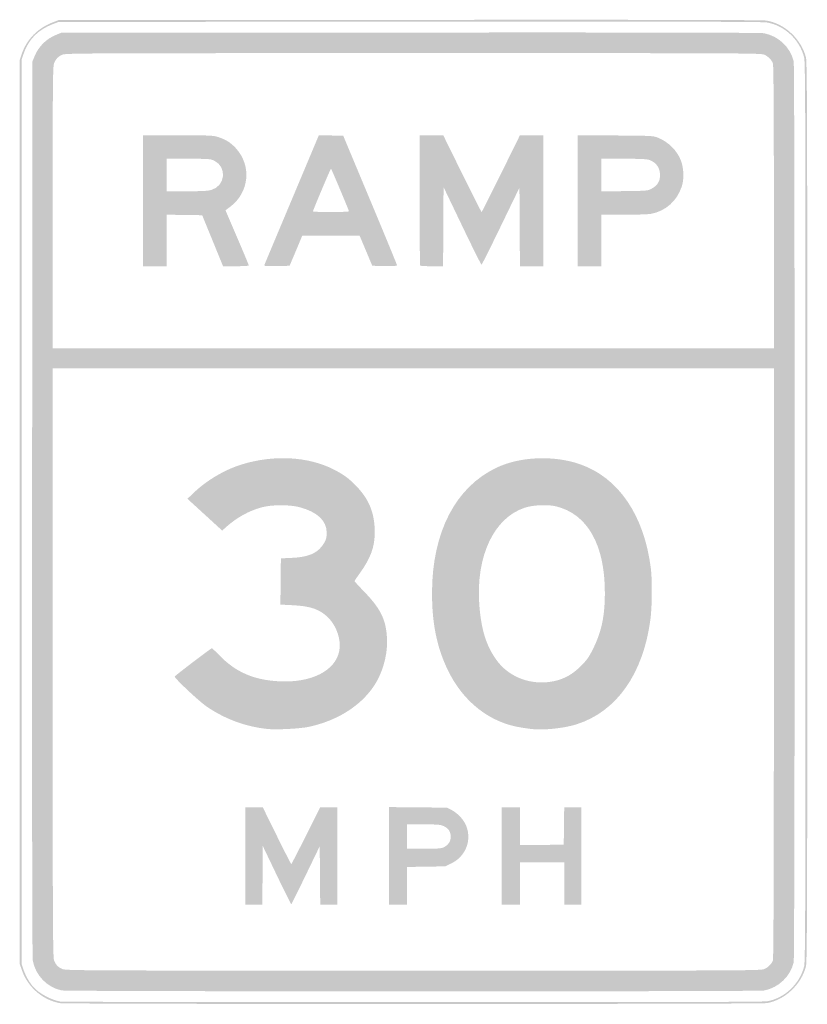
# Model space of a CAD drawing. Header units: inches. Extents: x -12 to 12, y -15 to 15.
import ezdxf

# ---------------------------------------------------------------- set-up
doc = ezdxf.new("R2010")
doc.units = ezdxf.units.IN
doc.header["$MEASUREMENT"] = 0

msp = doc.modelspace()

# ---------------------------------------------------------------- hatches: boundary and pattern name
h = msp.add_hatch(color=7)
edge = h.paths.add_edge_path()
edge.add_spline(control_points=[(-10.775, -14.971), (-11.308, -14.862), (-11.743, -14.479), (-11.923, -13.959)], knot_values=[0, 0, 0, 0, 1, 1, 1, 1], degree=3, periodic=0)
edge.add_line((-11.923, -13.959), (-11.986, -13.775))
edge.add_line((-11.986, -13.775), (-11.986, 0))
edge.add_line((-11.986, 0), (-11.986, 13.775))
edge.add_line((-11.986, 13.775), (-11.923, 13.959))
edge.add_spline(control_points=[(-11.923, 13.959), (-11.767, 14.41), (-11.433, 14.746), (-10.966, 14.924)], knot_values=[0, 0, 0, 0, 1, 1, 1, 1], degree=3, periodic=0)
edge.add_line((-10.966, 14.924), (-10.803, 14.986))
edge.add_line((-10.803, 14.986), (-0.11, 14.994))
edge.add_spline(control_points=[(-0.11, 14.994), (7.546, 15), (10.633, 14.993), (10.761, 14.972), (11.312, 14.879), (11.813, 14.412), (11.958, 13.856), (11.995, 13.713), (12, 12.197), (12, 0), (12, -12.197), (11.995, -13.713), (11.958, -13.856), (11.815, -14.404), (11.319, -14.872), (10.777, -14.97), (10.58, -15.006), (-10.601, -15.007), (-10.775, -14.971)], knot_values=[0, 0, 0, 0, 1, 1, 1, 2, 2, 2, 3, 3, 3, 4, 4, 4, 5, 5, 5, 6, 6, 6, 6], degree=3, periodic=0)
edge = h.paths.add_edge_path(flags=0)
edge.add_spline(control_points=[(10.777, -14.915), (11.311, -14.819), (11.763, -14.393), (11.903, -13.856), (11.94, -13.713), (11.945, -12.197), (11.945, 0), (11.945, 12.197), (11.94, 13.713), (11.903, 13.856), (11.761, 14.4), (11.304, 14.825), (10.761, 14.917), (10.633, 14.938), (7.546, 14.945), (-0.11, 14.939)], knot_values=[0, 0, 0, 0, 1, 1, 1, 2, 2, 2, 3, 3, 3, 4, 4, 4, 5, 5, 5, 5], degree=3, periodic=0)
edge.add_line((-0.11, 14.939), (-10.803, 14.931))
edge.add_line((-10.803, 14.931), (-10.966, 14.869))
edge.add_spline(control_points=[(-10.966, 14.869), (-11.425, 14.694), (-11.715, 14.402), (-11.868, 13.959)], knot_values=[0, 0, 0, 0, 1, 1, 1, 1], degree=3, periodic=0)
edge.add_line((-11.868, 13.959), (-11.931, 13.775))
edge.add_line((-11.931, 13.775), (-11.931, 0))
edge.add_line((-11.931, 0), (-11.931, -13.775))
edge.add_line((-11.931, -13.775), (-11.868, -13.957))
edge.add_spline(control_points=[(-11.868, -13.957), (-11.798, -14.16), (-11.68, -14.361), (-11.55, -14.501), (-11.373, -14.691), (-11.011, -14.88), (-10.734, -14.926), (-10.696, -14.932), (-5.877, -14.939), (-0.026, -14.941), (7.462, -14.944), (10.662, -14.936), (10.777, -14.915)], knot_values=[0, 0, 0, 0, 1, 1, 1, 2, 2, 2, 3, 3, 3, 4, 4, 4, 4], degree=3, periodic=0)
h = msp.add_hatch(color=7)
edge = h.paths.add_edge_path()
edge.add_spline(control_points=[(-10.706, -14.584), (-11.144, -14.499), (-11.504, -14.128), (-11.588, -13.676), (-11.606, -13.578), (-11.613, -8.887), (-11.608, 0.097)], knot_values=[0, 0, 0, 0, 1, 1, 1, 2, 2, 2, 2], degree=3, periodic=0)
edge.add_line((-11.608, 0.097), (-11.601, 13.72))
edge.add_line((-11.601, 13.72), (-11.537, 13.878))
edge.add_spline(control_points=[(-11.537, 13.878), (-11.415, 14.181), (-11.181, 14.415), (-10.876, 14.538)], knot_values=[0, 0, 0, 0, 1, 1, 1, 1], degree=3, periodic=0)
edge.add_line((-10.876, 14.538), (-10.72, 14.601))
edge.add_line((-10.72, 14.601), (-0.097, 14.608))
edge.add_spline(control_points=[(-0.097, 14.608), (6.953, 14.613), (10.578, 14.606), (10.678, 14.587), (11.119, 14.507), (11.487, 14.159), (11.586, 13.728), (11.624, 13.565), (11.624, -13.565), (11.586, -13.728), (11.487, -14.158), (11.121, -14.505), (10.682, -14.587), (10.494, -14.622), (-10.527, -14.62), (-10.706, -14.584)], knot_values=[0, 0, 0, 0, 1, 1, 1, 2, 2, 2, 3, 3, 3, 4, 4, 4, 5, 5, 5, 5], degree=3, periodic=0)
edge = h.paths.add_edge_path(flags=0)
edge.add_spline(control_points=[(10.701, -13.929), (10.824, -13.866), (10.913, -13.775), (10.952, -13.67), (10.973, -13.616), (10.982, -10.905), (10.982, -4.608)], knot_values=[0, 0, 0, 0, 1, 1, 1, 2, 2, 2, 2], degree=3, periodic=0)
edge.add_line((10.982, -4.608), (10.982, 4.376))
edge.add_line((10.982, 4.376), (0, 4.376))
edge.add_line((0, 4.376), (-10.982, 4.376))
edge.add_line((-10.982, 4.376), (-10.982, -4.597))
edge.add_spline(control_points=[(-10.982, -4.597), (-10.982, -12.61), (-10.977, -13.581), (-10.939, -13.672), (-10.882, -13.808), (-10.824, -13.87), (-10.693, -13.93), (-10.586, -13.979), (-10.21, -13.98), (0.008, -13.981), (10.364, -13.982), (10.601, -13.98), (10.701, -13.929)], knot_values=[0, 0, 0, 0, 1, 1, 1, 2, 2, 2, 3, 3, 3, 4, 4, 4, 4], degree=3, periodic=0)
edge = h.paths.add_edge_path(flags=0)
edge.add_spline(control_points=[(10.982, 9.287), (10.982, 12.27), (10.973, 13.617), (10.952, 13.67), (10.913, 13.775), (10.824, 13.866), (10.701, 13.929), (10.601, 13.98), (10.364, 13.982), (0.008, 13.981), (-10.21, 13.98), (-10.586, 13.979), (-10.693, 13.93), (-10.824, 13.87), (-10.882, 13.808), (-10.939, 13.672), (-10.977, 13.582), (-10.982, 13.078), (-10.982, 9.276)], knot_values=[0, 0, 0, 0, 1, 1, 1, 2, 2, 2, 3, 3, 3, 4, 4, 4, 5, 5, 5, 6, 6, 6, 6], degree=3, periodic=0)
edge.add_line((-10.982, 9.276), (-10.982, 4.982))
edge.add_line((-10.982, 4.982), (0, 4.982))
edge.add_line((0, 4.982), (10.982, 4.982))
edge.add_line((10.982, 4.982), (10.982, 9.287))
h = msp.add_hatch(color=7)
edge = h.paths.add_edge_path()
edge.add_line((-8.229, 9.482), (-8.229, 11.477))
edge.add_line((-8.229, 11.477), (-7.172, 11.477))
edge.add_spline(control_points=[(-7.172, 11.477), (-6.214, 11.477), (-6.099, 11.472), (-5.948, 11.425), (-5.721, 11.354), (-5.568, 11.26), (-5.412, 11.093), (-4.911, 10.558), (-4.992, 9.726), (-5.586, 9.29)], knot_values=[0, 0, 0, 0, 1, 1, 1, 2, 2, 2, 3, 3, 3, 3], degree=3, periodic=0)
edge.add_line((-5.586, 9.29), (-5.719, 9.192))
edge.add_line((-5.719, 9.192), (-5.364, 8.363))
edge.add_spline(control_points=[(-5.364, 8.363), (-5.169, 7.907), (-5.009, 7.523), (-5.009, 7.51), (-5.009, 7.497), (-5.186, 7.486), (-5.401, 7.487)], knot_values=[0, 0, 0, 0, 1, 1, 1, 2, 2, 2, 2], degree=3, periodic=0)
edge.add_line((-5.401, 7.487), (-5.794, 7.487))
edge.add_line((-5.794, 7.487), (-6.111, 8.264))
edge.add_line((-6.111, 8.264), (-6.429, 9.041))
edge.add_line((-6.429, 9.041), (-6.971, 9.049))
edge.add_line((-6.971, 9.049), (-7.514, 9.056))
edge.add_line((-7.514, 9.056), (-7.514, 8.271))
edge.add_line((-7.514, 8.271), (-7.514, 7.486))
edge.add_line((-7.514, 7.486), (-7.872, 7.486))
edge.add_line((-7.872, 7.486), (-8.229, 7.486))
edge.add_line((-8.229, 7.486), (-8.229, 9.482))
edge = h.paths.add_edge_path(flags=0)
edge.add_spline(control_points=[(-6.145, 9.812), (-5.719, 9.939), (-5.667, 10.512), (-6.064, 10.704), (-6.174, 10.757), (-6.23, 10.761), (-6.848, 10.761)], knot_values=[0, 0, 0, 0, 1, 1, 1, 2, 2, 2, 2], degree=3, periodic=0)
edge.add_line((-6.848, 10.761), (-7.514, 10.761))
edge.add_line((-7.514, 10.761), (-7.514, 10.266))
edge.add_line((-7.514, 10.266), (-7.514, 9.771))
edge.add_line((-7.514, 9.771), (-6.899, 9.771))
edge.add_spline(control_points=[(-6.899, 9.771), (-6.432, 9.771), (-6.252, 9.781), (-6.145, 9.812)], knot_values=[0, 0, 0, 0, 1, 1, 1, 1], degree=3, periodic=0)
h = msp.add_hatch(color=7)
edge = h.paths.add_edge_path()
edge.add_spline(control_points=[(-4.53, 7.534), (-4.521, 7.561), (-4.144, 8.459), (-3.694, 9.53)], knot_values=[0, 0, 0, 0, 1, 1, 1, 1], degree=3, periodic=0)
edge.add_line((-3.694, 9.53), (-2.876, 11.478))
edge.add_line((-2.876, 11.478), (-2.505, 11.471))
edge.add_line((-2.505, 11.471), (-2.133, 11.463))
edge.add_line((-2.133, 11.463), (-1.316, 9.509))
edge.add_spline(control_points=[(-1.316, 9.509), (-0.866, 8.434), (-0.498, 7.539), (-0.497, 7.52), (-0.496, 7.493), (-0.58, 7.486), (-0.872, 7.492)], knot_values=[0, 0, 0, 0, 1, 1, 1, 2, 2, 2, 2], degree=3, periodic=0)
edge.add_line((-0.872, 7.492), (-1.249, 7.5))
edge.add_line((-1.249, 7.5), (-1.442, 7.961))
edge.add_line((-1.442, 7.961), (-1.636, 8.422))
edge.add_line((-1.636, 8.422), (-2.507, 8.422))
edge.add_line((-2.507, 8.422), (-3.379, 8.422))
edge.add_line((-3.379, 8.422), (-3.497, 8.14))
edge.add_spline(control_points=[(-3.497, 8.14), (-3.562, 7.985), (-3.649, 7.777), (-3.691, 7.679)], knot_values=[0, 0, 0, 0, 1, 1, 1, 1], degree=3, periodic=0)
edge.add_line((-3.691, 7.679), (-3.766, 7.5))
edge.add_line((-3.766, 7.5), (-4.157, 7.492))
edge.add_spline(control_points=[(-4.157, 7.492), (-4.522, 7.485), (-4.547, 7.488), (-4.53, 7.534)], knot_values=[0, 0, 0, 0, 1, 1, 1, 1], degree=3, periodic=0)
edge = h.paths.add_edge_path(flags=0)
edge.add_spline(control_points=[(-1.959, 9.163), (-2.017, 9.329), (-2.495, 10.458), (-2.506, 10.459), (-2.521, 10.459), (-3.055, 9.193), (-3.055, 9.157), (-3.055, 9.146), (-2.806, 9.138), (-2.502, 9.138), (-2.17, 9.138), (-1.953, 9.148), (-1.959, 9.163)], knot_values=[0, 0, 0, 0, 1, 1, 1, 2, 2, 2, 3, 3, 3, 4, 4, 4, 4], degree=3, periodic=0)
h = msp.add_hatch(color=7)
edge = h.paths.add_edge_path()
edge.add_spline(control_points=[(0.211, 7.505), (0.201, 7.515), (0.193, 8.413), (0.193, 9.5)], knot_values=[0, 0, 0, 0, 1, 1, 1, 1], degree=3, periodic=0)
edge.add_line((0.193, 9.5), (0.193, 11.477))
edge.add_line((0.193, 11.477), (0.553, 11.477))
edge.add_line((0.553, 11.477), (0.913, 11.477))
edge.add_line((0.913, 11.477), (1.489, 10.307))
edge.add_spline(control_points=[(1.489, 10.307), (1.806, 9.664), (2.072, 9.138), (2.081, 9.138), (2.089, 9.138), (2.355, 9.664), (2.672, 10.307)], knot_values=[0, 0, 0, 0, 1, 1, 1, 2, 2, 2, 2], degree=3, periodic=0)
edge.add_line((2.672, 10.307), (3.248, 11.477))
edge.add_line((3.248, 11.477), (3.606, 11.477))
edge.add_line((3.606, 11.477), (3.963, 11.477))
edge.add_line((3.963, 11.477), (3.963, 9.482))
edge.add_line((3.963, 9.482), (3.963, 7.486))
edge.add_line((3.963, 7.486), (3.606, 7.486))
edge.add_line((3.606, 7.486), (3.248, 7.486))
edge.add_line((3.248, 7.486), (3.241, 8.683))
edge.add_line((3.241, 8.683), (3.234, 9.881))
edge.add_line((3.234, 9.881), (2.667, 8.709))
edge.add_spline(control_points=[(2.667, 8.709), (2.355, 8.065), (2.09, 7.535), (2.079, 7.533), (2.067, 7.53), (1.802, 8.061), (1.49, 8.713)], knot_values=[0, 0, 0, 0, 1, 1, 1, 2, 2, 2, 2], degree=3, periodic=0)
edge.add_line((1.49, 8.713), (0.922, 9.899))
edge.add_line((0.922, 9.899), (0.915, 8.693))
edge.add_line((0.915, 8.693), (0.908, 7.486))
edge.add_line((0.908, 7.486), (0.569, 7.486))
edge.add_spline(control_points=[(0.569, 7.486), (0.382, 7.486), (0.221, 7.494), (0.211, 7.505)], knot_values=[0, 0, 0, 0, 1, 1, 1, 1], degree=3, periodic=0)
h = msp.add_hatch(color=7)
edge = h.paths.add_edge_path()
edge.add_line((5.009, 9.483), (5.009, 11.48))
edge.add_line((5.009, 11.48), (6.158, 11.471))
edge.add_spline(control_points=[(6.158, 11.471), (7.279, 11.463), (7.311, 11.462), (7.459, 11.401), (7.772, 11.272), (8.034, 11.011), (8.149, 10.713), (8.241, 10.475), (8.252, 10.137), (8.175, 9.91), (8.025, 9.467), (7.687, 9.168), (7.24, 9.083), (7.159, 9.068), (6.785, 9.055), (6.409, 9.055)], knot_values=[0, 0, 0, 0, 1, 1, 1, 2, 2, 2, 3, 3, 3, 4, 4, 4, 5, 5, 5, 5], degree=3, periodic=0)
edge.add_line((6.409, 9.055), (5.725, 9.055))
edge.add_line((5.725, 9.055), (5.725, 8.271))
edge.add_line((5.725, 8.271), (5.725, 7.486))
edge.add_line((5.725, 7.486), (5.367, 7.486))
edge.add_line((5.367, 7.486), (5.009, 7.486))
edge.add_line((5.009, 7.486), (5.009, 9.483))
edge = h.paths.add_edge_path(flags=0)
edge.add_spline(control_points=[(7.265, 9.853), (7.439, 9.95), (7.514, 10.073), (7.514, 10.258), (7.514, 10.484), (7.415, 10.631), (7.205, 10.719), (7.122, 10.753), (6.973, 10.761), (6.414, 10.761)], knot_values=[0, 0, 0, 0, 1, 1, 1, 2, 2, 2, 3, 3, 3, 3], degree=3, periodic=0)
edge.add_line((6.414, 10.761), (5.725, 10.761))
edge.add_line((5.725, 10.761), (5.725, 10.264))
edge.add_line((5.725, 10.264), (5.725, 9.767))
edge.add_line((5.725, 9.767), (6.433, 9.775))
edge.add_spline(control_points=[(6.433, 9.775), (7.13, 9.784), (7.144, 9.786), (7.265, 9.853)], knot_values=[0, 0, 0, 0, 1, 1, 1, 1], degree=3, periodic=0)
h = msp.add_hatch(color=7)
edge = h.paths.add_edge_path()
edge.add_spline(control_points=[(-4.445, -6.616), (-5.111, -6.544), (-5.725, -6.318), (-6.289, -5.935), (-6.518, -5.78), (-7.268, -5.076), (-7.265, -5.019), (-7.264, -4.995), (-6.162, -4.156), (-6.132, -4.156), (-6.123, -4.156), (-6.025, -4.25), (-5.913, -4.365), (-5.409, -4.887), (-4.846, -5.13), (-4.06, -5.165), (-3.094, -5.208), (-2.381, -4.844), (-2.255, -4.245), (-2.186, -3.919), (-2.331, -3.477), (-2.592, -3.221), (-2.849, -2.967), (-3.13, -2.87), (-3.682, -2.844)], knot_values=[0, 0, 0, 0, 1, 1, 1, 2, 2, 2, 3, 3, 3, 4, 4, 4, 5, 5, 5, 6, 6, 6, 7, 7, 7, 8, 8, 8, 8], degree=3, periodic=0)
edge.add_line((-3.682, -2.844), (-4.047, -2.826))
edge.add_line((-4.047, -2.826), (-4.039, -2.122))
edge.add_line((-4.039, -2.122), (-4.032, -1.417))
edge.add_line((-4.032, -1.417), (-3.688, -1.401))
edge.add_spline(control_points=[(-3.688, -1.401), (-3.218, -1.379), (-2.947, -1.271), (-2.776, -1.037), (-2.661, -0.881), (-2.638, -0.81), (-2.637, -0.63), (-2.636, -0.271), (-2.924, -0.002), (-3.46, 0.142), (-3.764, 0.223), (-4.302, 0.222), (-4.61, 0.14), (-4.993, 0.038), (-5.368, -0.167), (-5.683, -0.448)], knot_values=[0, 0, 0, 0, 1, 1, 1, 2, 2, 2, 3, 3, 3, 4, 4, 4, 5, 5, 5, 5], degree=3, periodic=0)
edge.add_line((-5.683, -0.448), (-5.82, -0.57))
edge.add_line((-5.82, -0.57), (-6.349, -0.085))
edge.add_line((-6.349, -0.085), (-6.878, 0.399))
edge.add_line((-6.878, 0.399), (-6.666, 0.601))
edge.add_spline(control_points=[(-6.666, 0.601), (-6.289, 0.961), (-5.741, 1.284), (-5.242, 1.44), (-4.261, 1.747), (-3.207, 1.692), (-2.425, 1.294), (-2.137, 1.146), (-1.999, 1.049), (-1.794, 0.847), (-1.361, 0.422), (-1.175, -0.015), (-1.173, -0.606), (-1.172, -1.071), (-1.293, -1.404), (-1.635, -1.88), (-1.72, -1.998), (-1.789, -2.102), (-1.789, -2.111), (-1.789, -2.12), (-1.65, -2.271), (-1.479, -2.448), (-0.957, -2.99), (-0.798, -3.349), (-0.799, -3.991), (-0.799, -4.441), (-0.96, -4.961), (-1.212, -5.327), (-1.629, -5.933), (-2.333, -6.369), (-3.187, -6.552), (-3.449, -6.608), (-4.175, -6.645), (-4.445, -6.616)], knot_values=[0, 0, 0, 0, 1, 1, 1, 2, 2, 2, 3, 3, 3, 4, 4, 4, 5, 5, 5, 6, 6, 6, 7, 7, 7, 8, 8, 8, 9, 9, 9, 10, 10, 10, 11, 11, 11, 11], degree=3, periodic=0)
h = msp.add_hatch(color=7)
edge = h.paths.add_edge_path()
edge.add_spline(control_points=[(3.578, -6.615), (3.54, -6.61), (3.416, -6.592), (3.303, -6.575), (2.328, -6.431), (1.501, -5.779), (1.035, -4.786), (0.712, -4.1), (0.57, -3.385), (0.571, -2.463), (0.574, -0.619), (1.29, 0.763), (2.547, 1.352), (3.262, 1.687), (4.271, 1.729), (5.067, 1.456), (6.25, 1.051), (7.036, -0.103), (7.237, -1.733), (7.28, -2.078), (7.273, -2.891), (7.224, -3.267), (7.006, -4.935), (6.194, -6.089), (4.965, -6.477), (4.577, -6.599), (3.917, -6.665), (3.578, -6.615)], knot_values=[0, 0, 0, 0, 1, 1, 1, 2, 2, 2, 3, 3, 3, 4, 4, 4, 5, 5, 5, 6, 6, 6, 7, 7, 7, 8, 8, 8, 9, 9, 9, 9], degree=3, periodic=0)
edge = h.paths.add_edge_path(flags=0)
edge.add_spline(control_points=[(4.28, -5.16), (4.6, -5.093), (4.853, -4.951), (5.107, -4.695), (5.297, -4.504), (5.35, -4.428), (5.484, -4.156), (5.737, -3.641), (5.834, -3.17), (5.835, -2.467), (5.835, -1.002), (5.307, -0.066), (4.349, 0.168), (4.094, 0.23), (3.657, 0.211), (3.399, 0.128), (2.457, -0.178), (1.905, -1.348), (2.01, -2.817), (2.067, -3.612), (2.237, -4.136), (2.581, -4.575), (2.965, -5.066), (3.634, -5.296), (4.28, -5.16)], knot_values=[0, 0, 0, 0, 1, 1, 1, 2, 2, 2, 3, 3, 3, 4, 4, 4, 5, 5, 5, 6, 6, 6, 7, 7, 7, 8, 8, 8, 8], degree=3, periodic=0)
h = msp.add_hatch(color=7)
edge = h.paths.add_edge_path()
edge.add_line((-5.119, -10.486), (-5.119, -9))
edge.add_line((-5.119, -9), (-4.851, -9.002))
edge.add_line((-4.851, -9.002), (-4.583, -9.004))
edge.add_line((-4.583, -9.004), (-4.157, -9.869))
edge.add_spline(control_points=[(-4.157, -9.869), (-3.922, -10.345), (-3.724, -10.734), (-3.716, -10.734), (-3.708, -10.734), (-3.506, -10.344), (-3.268, -9.867)], knot_values=[0, 0, 0, 0, 1, 1, 1, 2, 2, 2, 2], degree=3, periodic=0)
edge.add_line((-3.268, -9.867), (-2.835, -9))
edge.add_line((-2.835, -9), (-2.573, -9))
edge.add_line((-2.573, -9), (-2.312, -9))
edge.add_line((-2.312, -9), (-2.312, -10.486))
edge.add_line((-2.312, -10.486), (-2.312, -11.972))
edge.add_line((-2.312, -11.972), (-2.573, -11.972))
edge.add_line((-2.573, -11.972), (-2.834, -11.972))
edge.add_line((-2.834, -11.972), (-2.841, -11.081))
edge.add_line((-2.841, -11.081), (-2.849, -10.189))
edge.add_line((-2.849, -10.189), (-3.274, -11.069))
edge.add_spline(control_points=[(-3.274, -11.069), (-3.508, -11.553), (-3.706, -11.953), (-3.714, -11.958), (-3.723, -11.962), (-3.921, -11.565), (-4.156, -11.074)], knot_values=[0, 0, 0, 0, 1, 1, 1, 2, 2, 2, 2], degree=3, periodic=0)
edge.add_line((-4.156, -11.074), (-4.583, -10.182))
edge.add_line((-4.583, -10.182), (-4.59, -11.077))
edge.add_line((-4.59, -11.077), (-4.597, -11.972))
edge.add_line((-4.597, -11.972), (-4.858, -11.972))
edge.add_line((-4.858, -11.972), (-5.119, -11.972))
edge.add_line((-5.119, -11.972), (-5.119, -10.486))
h = msp.add_hatch(color=7)
edge = h.paths.add_edge_path()
edge.add_line((-0.743, -10.485), (-0.743, -8.997))
edge.add_line((-0.743, -8.997), (0.144, -9.005))
edge.add_line((0.144, -9.005), (1.032, -9.014))
edge.add_line((1.032, -9.014), (1.17, -9.087))
edge.add_spline(control_points=[(1.17, -9.087), (1.246, -9.127), (1.365, -9.22), (1.435, -9.295), (1.85, -9.739), (1.716, -10.44), (1.162, -10.712)], knot_values=[0, 0, 0, 0, 1, 1, 1, 2, 2, 2, 2], degree=3, periodic=0)
edge.add_line((1.162, -10.712), (0.978, -10.803))
edge.add_line((0.978, -10.803), (0.393, -10.812))
edge.add_line((0.393, -10.812), (-0.193, -10.822))
edge.add_line((-0.193, -10.822), (-0.193, -11.397))
edge.add_line((-0.193, -11.397), (-0.193, -11.972))
edge.add_line((-0.193, -11.972), (-0.468, -11.972))
edge.add_line((-0.468, -11.972), (-0.743, -11.972))
edge.add_line((-0.743, -11.972), (-0.743, -10.485))
edge = h.paths.add_edge_path(flags=0)
edge.add_spline(control_points=[(0.934, -10.218), (1.073, -10.147), (1.143, -10.037), (1.14, -9.894), (1.136, -9.74), (1.071, -9.642), (0.927, -9.576), (0.828, -9.531), (0.743, -9.524), (0.31, -9.524)], knot_values=[0, 0, 0, 0, 1, 1, 1, 2, 2, 2, 3, 3, 3, 3], degree=3, periodic=0)
edge.add_line((0.31, -9.524), (-0.193, -9.523))
edge.add_line((-0.193, -9.523), (-0.193, -9.894))
edge.add_line((-0.193, -9.894), (-0.193, -10.266))
edge.add_line((-0.193, -10.266), (0.323, -10.266))
edge.add_spline(control_points=[(0.323, -10.266), (0.76, -10.266), (0.854, -10.259), (0.934, -10.218)], knot_values=[0, 0, 0, 0, 1, 1, 1, 1], degree=3, periodic=0)
msp.add_hatch(color=7).paths.add_polyline_path([(2.697, -10.486), (2.697, -9), (2.972, -9), (3.248, -9), (3.248, -9.578), (3.248, -10.157), (3.915, -10.15), (4.583, -10.142), (4.59, -9.571), (4.597, -9), (4.858, -9), (5.119, -9), (5.119, -10.486), (5.119, -11.972), (4.858, -11.972), (4.596, -11.972), (4.596, -11.326), (4.596, -10.679), (3.922, -10.679), (3.248, -10.679), (3.248, -11.326), (3.248, -11.972), (2.972, -11.972), (2.697, -11.972), (2.697, -10.486)])

doc.saveas('drawing.dxf')
